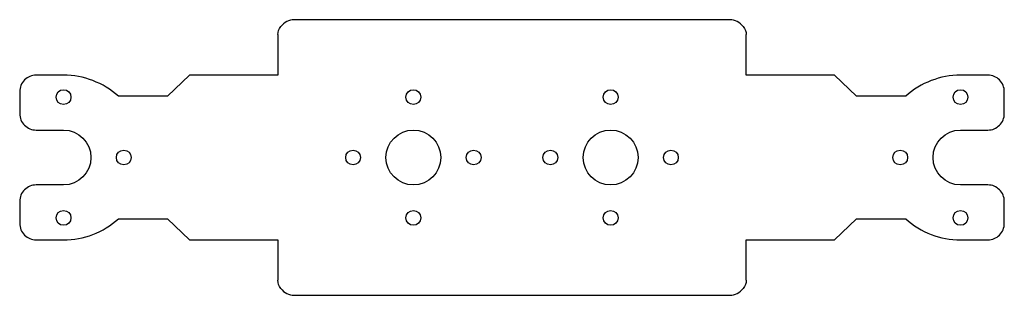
# Model space of a CAD drawing. Header units: millimetres. Extents: x -50 to 130, y 0 to 50.
import ezdxf

# ---------------------------------------------------------------- set-up
doc = ezdxf.new("R2010")
doc.units = ezdxf.units.MM

msp = doc.modelspace()

# ---------------------------------------------------------------- linework, layer by layer
for points in [[(81.9, 48.96, 0.240172), (79.48, 50.2), (0, 50.2, 0.240172), (-2.43, 48.96)], [(-3, 47.48), (-3, 40.1), (-19.1, 40.1), (-23.1, 36.28), (-32.1, 36.28, 0.184483), (-42.1, 40.1), (-47.1, 40.1, 0.414214), (-50.1, 37.1), (-50.1, 33.1, 0.414214), (-47.1, 30.1), (-42.1, 30.1, -1), (-42.1, 20.1), (-47.1, 20.1, 0.414214), (-50.1, 17.1), (-50.1, 13.1, 0.414214), (-47.1, 10.1), (-42.1, 10.1, 0.184483), (-32.1, 13.92), (-23.1, 13.92), (-19.1, 10.1), (-3, 10.1), (-3, 2.73)], [(82.48, 2.73), (82.48, 10.1), (98.58, 10.1), (102.58, 13.92), (111.58, 13.92, 0.184483), (121.58, 10.1), (126.58, 10.1, 0.414214), (129.58, 13.1), (129.58, 17.1, 0.414214), (126.58, 20.1), (121.58, 20.1, -1), (121.58, 30.1), (126.58, 30.1, 0.414214), (129.58, 33.1), (129.58, 37.1, 0.414214), (126.58, 40.1), (121.58, 40.1, 0.184483), (111.58, 36.28), (102.58, 36.28), (98.58, 40.1), (82.48, 40.1), (82.48, 47.48)], [(-2.43, 1.24, 0.240172), (0, 0), (79.48, 0, 0.240172), (81.9, 1.24)]]:
    msp.add_lwpolyline(points, format="xyb")
for centre, radius in [((-42.1, 36.1), 1.35), ((21.74, 36.1), 1.35), ((57.74, 36.1), 1.35), ((121.58, 36.1), 1.35), ((21.74, 25.1), 5), ((57.74, 25.1), 5), ((-31.1, 25.1), 1.35), ((10.74, 25.1), 1.35), ((32.74, 25.1), 1.35), ((46.74, 25.1), 1.35), ((68.74, 25.1), 1.35), ((110.58, 25.1), 1.35), ((-42.1, 14.1), 1.35), ((21.74, 14.1), 1.35), ((57.74, 14.1), 1.35), ((121.58, 14.1), 1.35)]:
    msp.add_circle(centre, radius)
for points in [[(-3, 47.48), (-3, 47.98), (-2.8, 48.54), (-2.43, 48.96)], [(81.9, 48.96), (82.27, 48.54), (82.48, 47.98), (82.48, 47.48)], [(-2.43, 1.24), (-2.8, 1.66), (-3, 2.22), (-3, 2.73)], [(82.48, 2.73), (82.48, 2.22), (82.27, 1.66), (81.9, 1.24)]]:
    msp.add_open_spline(points, degree=3)

doc.saveas('drawing.dxf')
